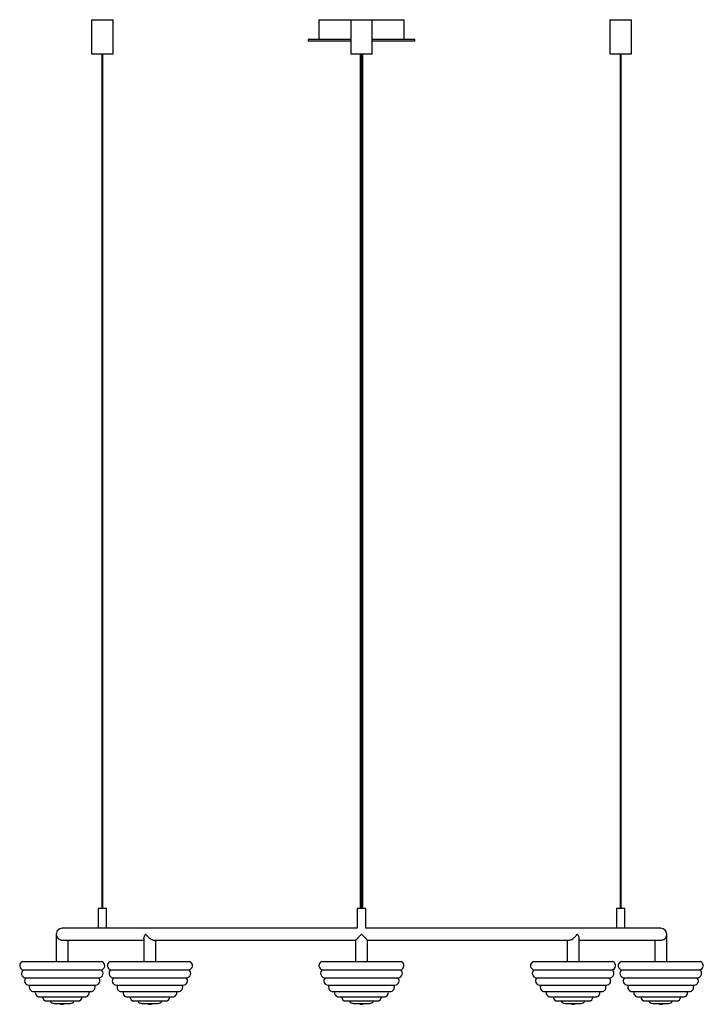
# Paper-space layout '_Posterior' of a CAD drawing. Header units: millimetres. Extents: x -318 to 481, y -30 to 1122.
import ezdxf

# ---------------------------------------------------------------- set-up
doc = ezdxf.new("R2010")
doc.units = ezdxf.units.MM

psp = doc.layouts.new('_Posterior')

# ---------------------------------------------------------------- linework, layer by layer
at = {"color": 7, "linetype": 'Continuous', "lineweight": 25}
for p, q in [((-234.1, 1122.2), (-234.1, 1082.2)), ((-234.1, 1122.2), (-209.1, 1122.2)), ((-209.1, 1082.2), (-209.1, 1122.2)), ((31.5, 1122.2), (31.5, 1099.2)), ((31.5, 1122.2), (131.5, 1122.2)), ((69, 1122.2), (69, 1082.2)), ((94, 1082.2), (94, 1122.2)), ((131.5, 1099.2), (131.5, 1122.2)), ((372.1, 1122.2), (372.1, 1082.2)), ((372.1, 1122.2), (397.1, 1122.2)), ((397.1, 1082.2), (397.1, 1122.2)), ((19, 1099.2), (19, 1097.2)), ((69, 1099.2), (19, 1099.2)), ((69, 1097.2), (19, 1097.2)), ((144, 1099.2), (94, 1099.2)), ((144, 1097.2), (94, 1097.2)), ((144, 1097.2), (144, 1099.2)), ((-234.1, 1082.2), (-209.1, 1082.2)), ((-222.1, 1082.2), (-222.1, 82.2)), ((-221.1, 82.2), (-221.1, 1082.2)), ((69, 1082.2), (94, 1082.2)), ((81, 1082.2), (81, 82.2)), ((82, 82.2), (82, 1082.2)), ((372.1, 1082.2), (397.1, 1082.2)), ((384.1, 1082.2), (384.1, 82.2)), ((385.1, 82.2), (385.1, 1082.2)), ((-226.6, 82.2), (-226.6, 59.2)), ((-216.6, 82.2), (-226.6, 82.2)), ((-216.6, 59.2), (-216.6, 82.2)), ((76.5, 82.2), (76.5, 59.2)), ((86.5, 82.2), (76.5, 82.2)), ((86.5, 59.2), (86.5, 82.2)), ((379.6, 82.2), (379.6, 59.2)), ((389.6, 82.2), (379.6, 82.2)), ((389.6, 59.2), (389.6, 82.2)), ((76.5, 59.2), (-268.5, 59.2)), ((431.5, 59.2), (86.5, 59.2)), ((-275.5, 52.2), (-275.5, 20.2)), ((-173, 47.4), (-173, 20.2)), ((336, 20.2), (336, 47.3)), ((438.5, 20.2), (438.5, 52.2)), ((-268.4, 45.2), (-173, 45.2)), ((-261.5, 20.2), (-261.5, 45.2)), ((-161, 45.2), (74.5, 45.2)), ((-159, 20.2), (-159, 45.2)), ((74.5, 45.3), (74.5, 20.2)), ((88.4, 45.2), (324, 45.2)), ((88.5, 20.2), (88.5, 45.3)), ((322, 45.2), (322, 20.2)), ((336, 45.2), (431.4, 45.2)), ((424.5, 45.2), (424.5, 20.2)), ((-315, 20.2), (-222.1, 20.2)), ((-212.4, 20.2), (-119.6, 20.2)), ((35, 20.2), (127.9, 20.2)), ((282.5, 20.2), (375.4, 20.2)), ((385, 20.2), (477.9, 20.2)), ((-313.9, 10.6), (-223.1, 10.6)), ((-311.3, 1.3), (-225.7, 1.3)), ((-211.4, 10.6), (-120.6, 10.6)), ((-208.8, 1.3), (-123.2, 1.3)), ((36.1, 10.6), (126.9, 10.6)), ((38.7, 1.3), (124.3, 1.3)), ((283.5, 10.6), (374.4, 10.6)), ((286.2, 1.3), (371.8, 1.3)), ((386.1, 10.6), (476.9, 10.6)), ((388.7, 1.3), (474.3, 1.3)), ((-307.5, -7.3), (-229.5, -7.3)), ((-205, -7.3), (-127, -7.3)), ((42.5, -7.3), (120.5, -7.3)), ((290, -7.3), (367.9, -7.3)), ((392.5, -7.3), (470.5, -7.3)), ((-302, -14.9), (-235.1, -14.9)), ((-295, -21.2), (-242.1, -21.2)), ((-199.4, -14.9), (-132.6, -14.9)), ((-192.4, -21.2), (-139.5, -21.2)), ((48, -14.9), (114.9, -14.9)), ((55, -21.2), (107.9, -21.2)), ((295.5, -14.9), (362.4, -14.9)), ((302.5, -21.2), (355.4, -21.2)), ((398, -14.9), (464.9, -14.9)), ((405, -21.2), (457.9, -21.2)), ((-286.8, -25.9), (-250.2, -25.9)), ((-277.9, -28.8), (-259.2, -28.8)), ((-184.3, -25.9), (-147.7, -25.9)), ((-175.4, -28.8), (-156.6, -28.8)), ((63.2, -25.9), (99.8, -25.9)), ((72.1, -28.8), (90.8, -28.8)), ((310.7, -25.9), (347.3, -25.9)), ((319.6, -28.8), (338.3, -28.8)), ((413.2, -25.9), (449.8, -25.9)), ((422.1, -28.8), (440.8, -28.8))]:
    psp.add_line(p, q, dxfattribs=at)
for centre, radius, start, end in [((-268.5, 52.2), 7, 90, 180.0724), ((431.5, 52.2), 7, 0.0229, 90), ((-313.3, 15.5), 5, 109.8211, 262.1789), ((-223.8, 15.5), 5, 277.8211, 70.1789), ((-210.8, 15.5), 5, 109.8211, 262.1789), ((-121.2, 15.5), 5, 277.8211, 70.1789), ((36.7, 15.5), 5, 109.8211, 262.1789), ((126.2, 15.5), 5, 277.8211, 70.1789), ((284.2, 15.5), 5, 109.8211, 262.1789), ((373.7, 15.5), 5, 277.8211, 70.1789), ((386.7, 15.5), 5, 109.8211, 262.1789), ((476.2, 15.5), 5, 277.8211, 70.1789), ((-311.3, 6.3), 5, 121.8211, 270), ((-307.5, -2.3), 5, 133.8211, 270), ((-229.5, -2.3), 5, 270, 46.1789), ((-225.7, 6.3), 5, 270, 58.1789), ((-208.8, 6.3), 5, 121.8211, 270), ((-205, -2.3), 5, 133.8211, 270), ((-127, -2.3), 5, 270, 46.1789), ((-123.2, 6.3), 5, 270, 58.1789), ((38.7, 6.3), 5, 121.8211, 270), ((42.5, -2.3), 5, 133.8211, 270), ((120.5, -2.3), 5, 270, 46.1789), ((124.3, 6.3), 5, 270, 58.1789), ((286.2, 6.3), 5, 121.8211, 270), ((290, -2.3), 5, 133.8211, 270), ((367.9, -2.3), 5, 270, 46.1789), ((371.8, 6.3), 5, 270, 58.1789), ((388.7, 6.3), 5, 121.8211, 270), ((392.5, -2.3), 5, 133.8211, 270), ((470.5, -2.3), 5, 270, 46.1789), ((474.3, 6.3), 5, 270, 58.1789), ((-302, -9.9), 5, 148.5217, 270), ((-235.1, -9.9), 5, 270, 31.4783), ((-199.4, -9.9), 5, 148.5217, 270), ((-132.6, -9.9), 5, 270, 31.4783), ((48, -9.9), 5, 148.5217, 270), ((114.9, -9.9), 5, 270, 31.4783), ((295.5, -9.9), 5, 148.5217, 270), ((362.4, -9.9), 5, 270, 31.4783), ((398, -9.9), 5, 148.5217, 270), ((464.9, -9.9), 5, 270, 31.4783), ((-295, -16.2), 5, 164.9906, 270), ((-286.8, -20.9), 5, 183.3964, 270), ((-250.2, -20.9), 5, 270, 356.6036), ((-242.1, -16.2), 5, 270, 15.0094), ((-192.4, -16.2), 5, 164.9906, 270), ((-184.3, -20.9), 5, 183.3964, 270), ((-147.7, -20.9), 5, 270, 356.6036), ((-139.5, -16.2), 5, 270, 15.0094), ((55, -16.2), 5, 164.9906, 270), ((63.2, -20.9), 5, 183.3964, 270), ((99.8, -20.9), 5, 270, 356.6036), ((107.9, -16.2), 5, 270, 15.0094), ((302.5, -16.2), 5, 164.9906, 270), ((310.7, -20.9), 5, 183.3964, 270), ((347.3, -20.9), 5, 270, 356.6036), ((355.4, -16.2), 5, 270, 15.0094), ((405, -16.2), 5, 164.9906, 270), ((413.2, -20.9), 5, 183.3964, 270), ((449.8, -20.9), 5, 270, 356.6036), ((457.9, -16.2), 5, 270, 15.0094), ((-277.9, -23.8), 5, 204.745, 270), ((-268.5, -24.8), 5, 233.4491, 306.5509), ((-259.2, -23.8), 5, 270, 335.255), ((-175.4, -23.8), 5, 204.745, 270), ((-166, -24.8), 5, 233.4491, 306.5509), ((-156.6, -23.8), 5, 270, 335.255), ((72.1, -23.8), 5, 204.745, 270), ((81.5, -24.8), 5, 233.4491, 306.5509), ((90.8, -23.8), 5, 270, 335.255), ((319.6, -23.8), 5, 204.745, 270), ((329, -24.8), 5, 233.4491, 306.5509), ((338.3, -23.8), 5, 270, 335.255), ((422.1, -23.8), 5, 204.745, 270), ((431.5, -24.8), 5, 233.4491, 306.5509), ((440.8, -23.8), 5, 270, 335.255)]:
    psp.add_arc(centre, radius, start, end, dxfattribs=at)
for points, knots in [([(80, 1082.2), (80, 1079.9), (80, 1074.3), (80, 1065.7), (80, 1057.5), (80, 1050.8), (80, 1045.3), (80, 1040.5), (80, 1032.1), (80, 1019.9), (80, 1002.3), (80, 983.3), (80, 962.9), (80, 939.8), (80, 913.9), (80, 885.3), (80, 856.4), (80, 827.4), (80, 798.2), (80, 769), (80, 739.7), (80, 710.4), (80, 681.2), (80, 653.7), (80, 627.9), (80, 603.9), (80, 580.1), (80, 556.6), (80, 533.3), (80, 511.6), (80, 491.2), (80, 472.3), (80, 453.9), (80, 435.9), (80, 418.4), (80, 401.6), (80, 385.4), (80, 370), (80, 355.2), (80, 340.9), (80, 327.1), (80, 313.7), (80, 300.7), (80, 286.1), (80, 270.1), (80, 252.3), (80, 234.3), (80, 215.9), (80, 199.9), (80, 186.7), (80, 176.5), (80, 166), (80, 155.4), (80, 146.8), (80, 140.5), (80, 136.4), (80, 132.4), (80, 128.1), (80, 123.2), (80, 117.4), (80, 110.8), (80, 103.5), (80, 95.3), (80, 88.2), (80, 83.6), (80, 82.2)], [0, 0, 0, 0, 0.006946, 0.016285, 0.024589, 0.030375, 0.035501, 0.03996, 0.044026, 0.058797, 0.073978, 0.092231, 0.110482, 0.128737, 0.153627, 0.178517, 0.203409, 0.228299, 0.253188, 0.278076, 0.302965, 0.327851, 0.352734, 0.377616, 0.398349, 0.419079, 0.439807, 0.460531, 0.481252, 0.501969, 0.519723, 0.537473, 0.555218, 0.572961, 0.590695, 0.608426, 0.626144, 0.643868, 0.661597, 0.679343, 0.697099, 0.714866, 0.732638, 0.750418, 0.77531, 0.800204, 0.825094, 0.849972, 0.874832, 0.887256, 0.899673, 0.91208, 0.924474, 0.93634, 0.940864, 0.945262, 0.949533, 0.953812, 0.958888, 0.964897, 0.971849, 0.979061, 0.987093, 0.995964, 1, 1, 1, 1]), ([(83, 82.2), (83, 82.9), (83, 86.4), (83, 92.3), (83, 99.6), (83, 105.9), (83, 112), (83, 118), (83, 124.2), (83, 130.5), (83, 140), (83, 152.5), (83, 167.6), (83, 182.1), (83, 196.1), (83, 209.7), (83, 225.3), (83, 242.9), (83, 262.5), (83, 280.5), (83, 297), (83, 312.1), (83, 327.7), (83, 343.9), (83, 360.7), (83, 377.5), (83, 394.2), (83, 410.7), (83, 427.9), (83, 445.7), (83, 463.9), (83, 482.7), (83, 502.8), (83, 524.5), (83, 547.6), (83, 571), (83, 594.7), (83, 618.7), (83, 644.4), (83, 671.8), (83, 701.1), (83, 730.3), (83, 759.6), (83, 788.9), (83, 818.1), (83, 847.2), (83, 876.1), (83, 904.8), (83, 928.2), (83, 946.4), (83, 959.5), (83, 972.6), (83, 985.4), (83, 997.9), (83, 1007.7), (83, 1014.9), (83, 1019.8), (83, 1025.2), (83, 1031.2), (83, 1038.4), (83, 1046.4), (83, 1055.2), (83, 1064.6), (83, 1073.8), (83, 1079.7), (83, 1082.2)], [0, 0, 0, 0, 0.001933, 0.009993, 0.017155, 0.023438, 0.028857, 0.035338, 0.041835, 0.048422, 0.055101, 0.072411, 0.089773, 0.107155, 0.124547, 0.141953, 0.159366, 0.186744, 0.214132, 0.241522, 0.262268, 0.28301, 0.303741, 0.32446, 0.345161, 0.365846, 0.38357, 0.401298, 0.419036, 0.436778, 0.454526, 0.472278, 0.490034, 0.510753, 0.531478, 0.552205, 0.572936, 0.59367, 0.614406, 0.639293, 0.664182, 0.689072, 0.713964, 0.738859, 0.763754, 0.788648, 0.813545, 0.838442, 0.863337, 0.874957, 0.886573, 0.898193, 0.909811, 0.921226, 0.932018, 0.936566, 0.940994, 0.945624, 0.951253, 0.957907, 0.965572, 0.973711, 0.982716, 0.99257, 1, 1, 1, 1]), ([(-275.5, 52.2), (-275.5, 52.2), (-275.5, 51.7), (-275.4, 50.6), (-274.7, 48.9), (-273.5, 47.2), (-271.7, 45.9), (-269.9, 45.3), (-268.8, 45.3), (-268.3, 45.3)], [0, 0, 0, 0, 0.001249, 0.166109, 0.33579, 0.573018, 0.748365, 0.887843, 1, 1, 1, 1]), ([(-172.9, 47.4), (-172.9, 47.5), (-173, 47.9), (-172.7, 48.9), (-172.1, 50.4), (-171.4, 51.6), (-171, 52.2), (-170.9, 52.2)], [0, 0, 0, 0, 0.095821, 0.349099, 0.609546, 0.997697, 1, 1, 1, 1]), ([(-170.9, 52.2), (-170.9, 52.2), (-170.6, 51.7), (-169.7, 50.6), (-168, 48.9), (-165.9, 47.2), (-163.8, 45.9), (-162.1, 45.3), (-161.3, 45.3), (-160.9, 45.3)], [0, 0, 0, 0, 0.00125, 0.166276, 0.336127, 0.573594, 0.749117, 0.888735, 1, 1, 1, 1]), ([(74.5, 45.3), (74.5, 45.3), (74.5, 45.2), (74.8, 45.6), (75.6, 46.3), (76.8, 47.5), (78.2, 48.9), (79.7, 50.4), (80.8, 51.6), (81.5, 52.2), (81.5, 52.2)], [0, 0, 0, 0, 0.037669, 0.163881, 0.296586, 0.501764, 0.64133, 0.784845, 0.998731, 1, 1, 1, 1]), ([(81.5, 52.2), (81.5, 52.2), (82, 51.7), (83.1, 50.6), (84.9, 48.9), (86.6, 47.2), (87.8, 45.9), (88.4, 45.3), (88.4, 45.3), (88.4, 45.3)], [0, 0, 0, 0, 0.001255, 0.166872, 0.337332, 0.57565, 0.751802, 0.89192, 1, 1, 1, 1]), ([(324, 45.3), (324.1, 45.3), (324.6, 45.2), (325.8, 45.6), (327.6, 46.3), (329.4, 47.5), (331, 48.9), (332.5, 50.4), (333.4, 51.6), (333.9, 52.2), (333.9, 52.2)], [0, 0, 0, 0, 0.0455013, 0.170686, 0.302311, 0.505819, 0.6442485, 0.7865965, 0.9987415, 1, 1, 1, 1]), ([(333.9, 52.2), (333.9, 52.2), (334.3, 51.7), (335, 50.6), (335.8, 48.9), (335.9, 47.9), (335.9, 47.3)], [0, 0, 0, 0, 0.002299, 0.305774, 0.618122, 1, 1, 1, 1]), ([(431.3, 45.3), (431.6, 45.3), (432.3, 45.2), (433.7, 45.6), (435.4, 46.3), (436.8, 47.5), (437.7, 48.9), (438.3, 50.4), (438.5, 51.6), (438.5, 52.2), (438.5, 52.2)], [0, 0, 0, 0, 0.0482343, 0.1730606, 0.3043087, 0.507234, 0.6452672, 0.7872075, 0.9987451, 1, 1, 1, 1])]:
    psp.add_open_spline(points, degree=3, knots=knots, dxfattribs=at)

doc.saveas('drawing.dxf')
